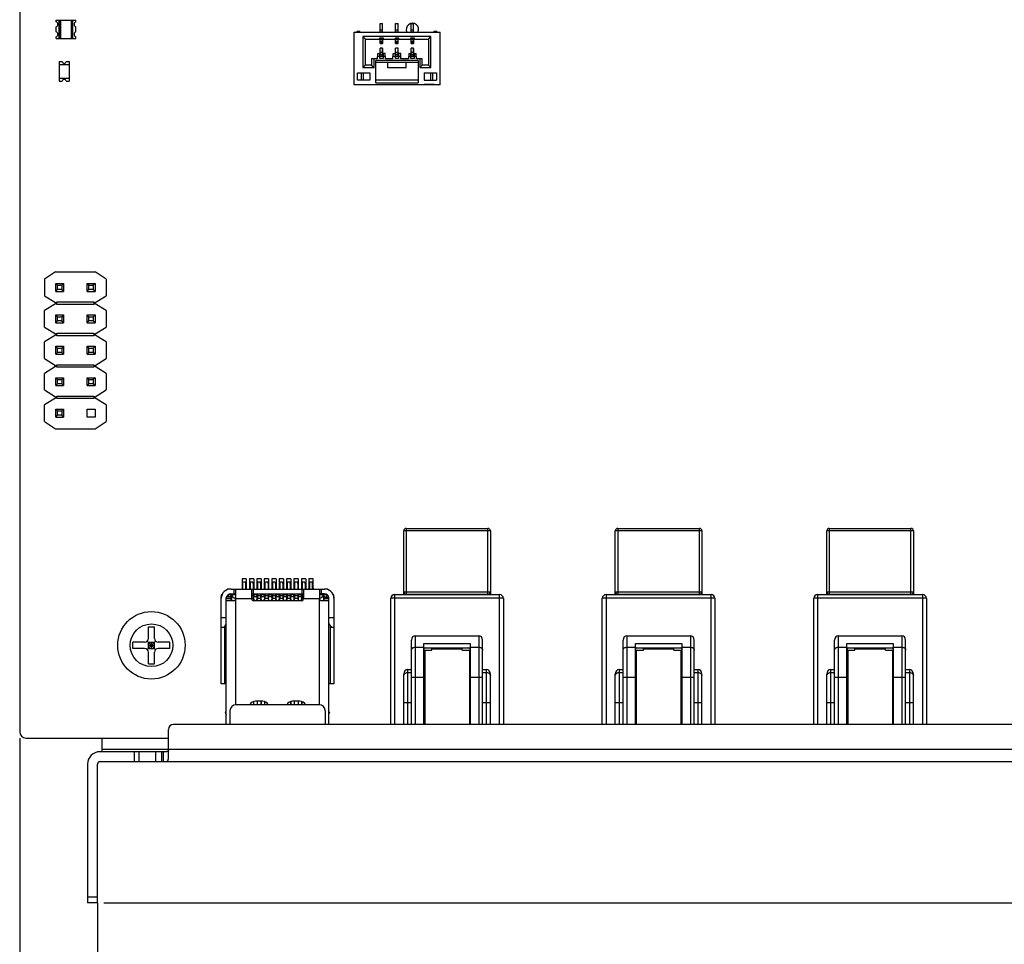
# Model space of a CAD drawing. Header units: millimetres. Extents: x 3541 to 4100, y 1159 to 1591.
# Tile 3 of 9: x 3744 to 3824, y 1305 to 1380. Entities that reach past the tile are written whole.
import ezdxf
from ezdxf.enums import TextEntityAlignment as Align

# ---------------------------------------------------------------- set-up
doc = ezdxf.new("R2010")
doc.units = ezdxf.units.MM
doc.header["$LTSCALE"] = 0.3
doc.layers.add('00_COMPONENTS', color=7, linetype='Continuous')
doc.layers.add('51__DRAFT_DIMS', color=7, linetype='Continuous')
doc.styles.get("Standard").update_dxf_attribs({"font": 'simsun.ttc'})
doc.dimstyles.new('DIMSTYLE_1', dxfattribs={"dimtxt": 3, "dimasz": 3, "dimexe": 2.5, "dimexo": 0.5, "dimgap": 0.75, "dimtad": 1, "dimdsep": 46, "dimtxsty": 'Standard', "dimblk": '_FILLED', "dimblk1": '_FILLED', "dimblk2": '_FILLED', "dimcen": 0.09, "dimclrt": 3, "dimazin": 2, "dimtp": 0.5, "dimtm": 0.5, "dimtfac": 1, "dimtofl": 0, "dimtmove": 0, "dimatfit": 3, "dimldrblk": '_FILLED', "dimfxl": 1, "dimtolj": 1, "dimarcsym": 0})
doc.dimstyles.new('DIMSTYLE_3', dxfattribs={"dimtxt": 3, "dimasz": 3, "dimexe": 2.5, "dimexo": 0.5, "dimgap": 0.75, "dimtad": 1, "dimdsep": 46, "dimtxsty": 'Standard', "dimblk": '_FILLED', "dimblk1": '_FILLED', "dimblk2": '_FILLED', "dimcen": 0.09, "dimclrt": 3, "dimazin": 2, "dimtp": 0.3, "dimtm": 0.3, "dimtfac": 1, "dimtofl": 0, "dimtmove": 0, "dimatfit": 3, "dimldrblk": '_FILLED', "dimfxl": 1, "dimtolj": 1, "dimarcsym": 0})

# ---------------------------------------------------------------- blocks, each defined once
blk = doc.blocks.new('_FILLED')
at = {"color": 0, "linetype": 'ByBlock'}
blk.add_solid([(0, 0), (-1, 0.167), (-1, -0.167)], dxfattribs=at)
blk = doc.blocks.new('*D3')
at = {"layer": '51__DRAFT_DIMS', "color": 4}
for p, q in [((301.156, 330.732), (373, 330.732)), ((370.5, 330.732), (370.5, 240.242)), ((370.5, 149.752), (370.5, 240.242)), ((209.546, 149.752), (373, 149.752))]:
    blk.add_line(p, q, dxfattribs=at)
at = {"layer": '51__DRAFT_DIMS', "color": 4, "xscale": 3, "yscale": 3, "zscale": 3}
for p, rotation in [((370.5, 330.732), 90), ((370.5, 149.752), 270)]:
    blk.add_blockref('_FILLED', p, dxfattribs=dict(at, rotation=rotation))
at = {"layer": '51__DRAFT_DIMS', "color": 3}
blk.add_text('180.98', height=3, rotation=90, dxfattribs=at).set_placement((369.75, 240.242), align=Align.CENTER)
blk = doc.blocks.new('*D7')
at = {"layer": '51__DRAFT_DIMS', "color": 4}
for p, q in [((313.906, 208.077), (313.906, 132.164)), ((209.046, 149.752), (209.046, 132.164)), ((209.046, 134.664), (261.476, 134.664)), ((313.906, 134.664), (261.476, 134.664))]:
    blk.add_line(p, q, dxfattribs=at)
at = {"layer": '51__DRAFT_DIMS', "color": 4, "xscale": 3, "yscale": 3, "zscale": 3, "rotation": 180}
blk.add_blockref('_FILLED', (209.046, 134.664), dxfattribs=at)
at = {"layer": '51__DRAFT_DIMS', "color": 4, "xscale": 3, "yscale": 3, "zscale": 3}
blk.add_blockref('_FILLED', (313.906, 134.664), dxfattribs=at)
at = {"layer": '51__DRAFT_DIMS', "color": 3}
blk.add_text('104.86', height=3, dxfattribs=at).set_placement((261.476, 135.414), align=Align.CENTER)
blk = doc.blocks.new('*D8')
at = {"layer": '51__DRAFT_DIMS', "color": 4}
for p, q in [((202.756, 163.082), (202.756, 107.757)), ((329.061, 161.039), (329.061, 107.757)), ((202.756, 110.257), (265.908, 110.257)), ((329.061, 110.257), (265.908, 110.257))]:
    blk.add_line(p, q, dxfattribs=at)
at = {"layer": '51__DRAFT_DIMS', "color": 4, "xscale": 3, "yscale": 3, "zscale": 3, "rotation": 180}
blk.add_blockref('_FILLED', (202.756, 110.257), dxfattribs=at)
at = {"layer": '51__DRAFT_DIMS', "color": 4, "xscale": 3, "yscale": 3, "zscale": 3}
blk.add_blockref('_FILLED', (329.061, 110.257), dxfattribs=at)
at = {"layer": '51__DRAFT_DIMS', "color": 3}
blk.add_text('126.31', height=3, dxfattribs=at).set_placement((265.908, 111.007), align=Align.CENTER)
blk = doc.blocks.new('*D9')
at = {"layer": '51__DRAFT_DIMS', "color": 4}
for p, q in [((313.906, 208.077), (313.906, 120.001)), ((202.756, 163.082), (202.756, 120.001)), ((202.756, 122.501), (258.331, 122.501)), ((313.906, 122.501), (258.331, 122.501))]:
    blk.add_line(p, q, dxfattribs=at)
at = {"layer": '51__DRAFT_DIMS', "color": 4, "xscale": 3, "yscale": 3, "zscale": 3, "rotation": 180}
blk.add_blockref('_FILLED', (202.756, 122.501), dxfattribs=at)
at = {"layer": '51__DRAFT_DIMS', "color": 4, "xscale": 3, "yscale": 3, "zscale": 3}
blk.add_blockref('_FILLED', (313.906, 122.501), dxfattribs=at)
at = {"layer": '51__DRAFT_DIMS', "color": 3}
blk.add_text('111.15', height=3, dxfattribs=at).set_placement((258.331, 123.251), align=Align.CENTER)
blk = doc.blocks.new('de-20-049704')
at = {"layer": '00_COMPONENTS', "color": 7}
for p, q in [((202.756, 330.232), (202.756, 163.582)), ((231.896, 220.132), (231.896, 220.832)), ((231.896, 220.832), (232.096, 220.832)), ((232.096, 220.132), (232.096, 220.832)), ((233.146, 220.132), (233.146, 220.832)), ((233.146, 220.832), (233.346, 220.832)), ((233.346, 220.132), (233.346, 220.832)), ((234.396, 220.132), (234.396, 220.832)), ((234.396, 220.832), (234.596, 220.832)), ((234.596, 220.132), (234.596, 220.832)), ((229.756, 220.132), (229.756, 215.882)), ((229.756, 220.132), (236.756, 220.132)), ((230.046, 220.132), (230.046, 220.232)), ((230.046, 220.232), (230.246, 220.232)), ((230.246, 220.132), (230.246, 220.232)), ((230.506, 219.782), (230.706, 219.582)), ((230.506, 219.782), (230.506, 217.282)), ((236.006, 219.782), (230.506, 219.782)), ((235.806, 219.582), (236.006, 219.782)), ((236.006, 217.282), (236.006, 219.782)), ((236.266, 220.132), (236.266, 220.232)), ((236.266, 220.232), (236.466, 220.232)), ((236.466, 220.132), (236.466, 220.232)), ((236.756, 215.882), (236.756, 220.132)), ((230.706, 217.482), (230.706, 219.582)), ((230.706, 219.582), (231.876, 219.582)), ((231.876, 219.582), (231.876, 219.682)), ((231.876, 219.682), (232.136, 219.682)), ((231.896, 219.232), (231.896, 219.662)), ((231.896, 219.662), (232.116, 219.662)), ((232.096, 219.612), (231.896, 219.612)), ((232.096, 219.262), (231.896, 219.262)), ((232.116, 219.232), (231.896, 219.232)), ((232.096, 219.237), (232.096, 219.662)), ((232.116, 219.232), (232.116, 219.662)), ((232.136, 219.682), (232.136, 219.582)), ((232.136, 219.582), (233.126, 219.582)), ((233.126, 219.582), (233.126, 219.682)), ((233.126, 219.682), (233.386, 219.682)), ((233.146, 219.232), (233.146, 219.662)), ((233.146, 219.662), (233.366, 219.662)), ((233.346, 219.612), (233.146, 219.612)), ((233.346, 219.262), (233.146, 219.262)), ((233.366, 219.232), (233.146, 219.232)), ((233.346, 219.237), (233.346, 219.662)), ((233.366, 219.232), (233.366, 219.662)), ((233.386, 219.682), (233.386, 219.582)), ((233.386, 219.582), (234.376, 219.582)), ((234.376, 219.582), (234.376, 219.682)), ((234.376, 219.682), (234.636, 219.682)), ((234.396, 219.232), (234.396, 219.662)), ((234.396, 219.662), (234.616, 219.662)), ((234.596, 219.612), (234.396, 219.612)), ((234.596, 219.262), (234.396, 219.262)), ((234.616, 219.232), (234.396, 219.232)), ((234.596, 219.237), (234.596, 219.662)), ((234.616, 219.232), (234.616, 219.662)), ((234.636, 219.682), (234.636, 219.582)), ((234.636, 219.582), (235.806, 219.582)), ((235.806, 219.582), (235.806, 217.482)), ((231.681, 217.982), (231.706, 218.412)), ((231.694, 218.212), (232.318, 218.212)), ((231.706, 218.412), (231.876, 218.412)), ((231.876, 218.012), (231.876, 218.412)), ((231.896, 218.525), (231.896, 218.862)), ((232.096, 218.862), (231.896, 218.862)), ((231.896, 218.342), (231.896, 218.525)), ((231.896, 218.212), (231.896, 218.342)), ((232.096, 218.342), (231.896, 218.342)), ((232.096, 218.525), (232.096, 218.862)), ((232.096, 218.812), (232.116, 218.812)), ((232.096, 218.525), (232.096, 218.342)), ((232.096, 218.212), (232.096, 218.342)), ((232.116, 218.212), (232.116, 218.812)), ((232.136, 218.412), (232.136, 218.012)), ((232.306, 218.412), (232.136, 218.412)), ((232.331, 217.982), (232.306, 218.412)), ((232.931, 217.982), (232.956, 218.412)), ((232.944, 218.212), (233.568, 218.212)), ((232.956, 218.412), (233.126, 218.412)), ((233.126, 218.012), (233.126, 218.412)), ((233.146, 218.525), (233.146, 218.862)), ((233.346, 218.862), (233.146, 218.862)), ((233.146, 218.342), (233.146, 218.525)), ((233.146, 218.212), (233.146, 218.342)), ((233.346, 218.342), (233.146, 218.342)), ((233.346, 218.525), (233.346, 218.862)), ((233.346, 218.812), (233.366, 218.812)), ((233.346, 218.525), (233.346, 218.342)), ((233.346, 218.212), (233.346, 218.342)), ((233.366, 218.212), (233.366, 218.812)), ((233.386, 218.412), (233.386, 218.012)), ((233.556, 218.412), (233.386, 218.412)), ((233.581, 217.982), (233.556, 218.412)), ((234.206, 218.412), (234.181, 217.982)), ((234.194, 218.212), (234.818, 218.212)), ((234.206, 218.412), (234.376, 218.412)), ((234.376, 218.012), (234.376, 218.412)), ((234.396, 218.525), (234.396, 218.862)), ((234.596, 218.862), (234.396, 218.862)), ((234.396, 218.342), (234.396, 218.525)), ((234.396, 218.212), (234.396, 218.342)), ((234.596, 218.342), (234.396, 218.342)), ((234.596, 218.525), (234.596, 218.862)), ((234.596, 218.812), (234.616, 218.812)), ((234.596, 218.525), (234.596, 218.342)), ((234.596, 218.212), (234.596, 218.342)), ((234.616, 218.212), (234.616, 218.812)), ((234.636, 218.412), (234.636, 218.012)), ((234.636, 218.412), (234.806, 218.412)), ((234.831, 217.982), (234.806, 218.412)), ((230.706, 217.482), (230.506, 217.282)), ((231.206, 217.482), (230.706, 217.482)), ((231.206, 217.982), (231.206, 217.482)), ((231.681, 217.982), (231.206, 217.982)), ((231.206, 217.482), (231.406, 217.282)), ((231.406, 217.282), (231.406, 217.982)), ((231.556, 216.062), (231.556, 217.862)), ((234.956, 217.862), (231.556, 217.862)), ((231.556, 217.712), (234.956, 217.712)), ((232.136, 218.012), (231.876, 218.012)), ((232.931, 217.982), (232.331, 217.982)), ((232.506, 217.262), (232.506, 217.712)), ((233.386, 218.012), (233.126, 218.012)), ((234.181, 217.982), (233.581, 217.982)), ((234.006, 217.262), (234.006, 217.712)), ((234.636, 218.012), (234.376, 218.012)), ((235.306, 217.982), (234.831, 217.982)), ((234.956, 217.862), (234.956, 216.062)), ((235.106, 217.982), (235.106, 217.282)), ((235.106, 217.282), (235.306, 217.482)), ((235.306, 217.482), (235.306, 217.982)), ((235.806, 217.482), (235.306, 217.482)), ((236.006, 217.282), (235.806, 217.482)), ((230.056, 216.262), (230.056, 216.862)), ((230.056, 216.862), (231.056, 216.862)), ((230.356, 216.862), (230.356, 216.262)), ((230.506, 217.282), (231.406, 217.282)), ((230.556, 216.262), (230.556, 216.862)), ((231.056, 216.862), (231.056, 216.262)), ((234.006, 217.262), (232.506, 217.262)), ((235.106, 217.282), (236.006, 217.282)), ((235.456, 216.862), (235.456, 216.262)), ((235.456, 216.862), (236.456, 216.862)), ((235.956, 216.862), (235.956, 216.262)), ((236.156, 216.262), (236.156, 216.862)), ((236.456, 216.862), (236.456, 216.262)), ((236.756, 215.882), (229.756, 215.882)), ((231.056, 216.262), (230.056, 216.262)), ((234.956, 216.262), (231.556, 216.262)), ((231.556, 216.062), (234.956, 216.062)), ((235.456, 216.262), (236.456, 216.262)), ((235.456, 215.882), (235.456, 215.912)), ((236.256, 215.912), (235.456, 215.912)), ((235.856, 215.882), (235.856, 215.912)), ((236.256, 215.912), (236.256, 215.882)), ((205.656, 200.782), (204.756, 200.182)), ((205.656, 200.782), (208.856, 200.782)), ((209.756, 200.182), (208.856, 200.782)), ((204.756, 200.182), (204.756, 198.842)), ((205.816, 199.682), (205.666, 199.832)), ((205.666, 199.192), (205.666, 199.832)), ((205.666, 199.832), (206.306, 199.832)), ((206.306, 199.832), (206.156, 199.682)), ((206.306, 199.832), (206.306, 199.192)), ((208.356, 199.682), (208.206, 199.832)), ((208.206, 199.192), (208.206, 199.832)), ((208.206, 199.832), (208.846, 199.832)), ((208.846, 199.832), (208.696, 199.682)), ((208.846, 199.832), (208.846, 199.192)), ((209.756, 200.182), (209.756, 198.842)), ((205.666, 199.192), (205.816, 199.342)), ((205.666, 199.192), (206.306, 199.192)), ((205.816, 199.342), (205.816, 199.682)), ((205.816, 199.682), (206.156, 199.682)), ((206.156, 199.342), (205.816, 199.342)), ((206.156, 199.682), (206.156, 199.342)), ((206.306, 199.192), (206.156, 199.342)), ((208.206, 199.192), (208.356, 199.342)), ((208.206, 199.192), (208.846, 199.192)), ((208.356, 199.342), (208.356, 199.682)), ((208.356, 199.682), (208.696, 199.682)), ((208.696, 199.342), (208.356, 199.342)), ((208.696, 199.682), (208.696, 199.342)), ((208.846, 199.192), (208.696, 199.342)), ((204.756, 198.842), (205.656, 198.292)), ((205.656, 198.292), (205.656, 198.192)), ((205.756, 198.142), (205.756, 198.342)), ((205.756, 198.342), (208.756, 198.342)), ((208.756, 198.342), (208.756, 198.142)), ((208.856, 198.292), (209.756, 198.842)), ((208.856, 198.192), (208.856, 198.292)), ((205.656, 198.192), (204.756, 197.642)), ((204.756, 196.302), (204.756, 197.642)), ((208.756, 198.142), (205.756, 198.142)), ((209.756, 197.642), (208.856, 198.192)), ((209.756, 197.642), (209.756, 196.302)), ((205.816, 197.142), (205.666, 197.292)), ((205.666, 196.652), (205.666, 197.292)), ((205.666, 197.292), (206.306, 197.292)), ((205.666, 196.652), (205.816, 196.802)), ((205.666, 196.652), (206.306, 196.652)), ((205.816, 196.802), (205.816, 197.142)), ((205.816, 197.142), (206.156, 197.142)), ((206.156, 196.802), (205.816, 196.802)), ((206.306, 197.292), (206.156, 197.142)), ((206.156, 197.142), (206.156, 196.802)), ((206.306, 196.652), (206.156, 196.802)), ((206.306, 197.292), (206.306, 196.652)), ((208.356, 197.142), (208.206, 197.292)), ((208.206, 196.652), (208.206, 197.292)), ((208.206, 197.292), (208.846, 197.292)), ((208.206, 196.652), (208.356, 196.802)), ((208.206, 196.652), (208.846, 196.652)), ((208.356, 196.802), (208.356, 197.142)), ((208.356, 197.142), (208.696, 197.142)), ((208.696, 196.802), (208.356, 196.802)), ((208.846, 197.292), (208.696, 197.142)), ((208.696, 197.142), (208.696, 196.802)), ((208.846, 196.652), (208.696, 196.802)), ((208.846, 197.292), (208.846, 196.652)), ((204.756, 196.302), (205.656, 195.752)), ((208.856, 195.752), (209.756, 196.302)), ((205.656, 195.652), (204.756, 195.102)), ((204.756, 193.762), (204.756, 195.102)), ((205.656, 195.752), (205.656, 195.652)), ((205.756, 195.602), (205.756, 195.802)), ((205.756, 195.802), (208.756, 195.802)), ((208.756, 195.602), (205.756, 195.602)), ((208.756, 195.802), (208.756, 195.602)), ((208.856, 195.652), (208.856, 195.752)), ((209.756, 195.102), (208.856, 195.652)), ((209.756, 195.102), (209.756, 193.762)), ((205.816, 194.602), (205.666, 194.752)), ((205.666, 194.112), (205.666, 194.752)), ((205.666, 194.752), (206.306, 194.752)), ((205.666, 194.112), (205.816, 194.262)), ((205.816, 194.262), (205.816, 194.602)), ((205.816, 194.602), (206.156, 194.602)), ((206.156, 194.262), (205.816, 194.262)), ((206.306, 194.752), (206.156, 194.602)), ((206.156, 194.602), (206.156, 194.262)), ((206.306, 194.112), (206.156, 194.262)), ((206.306, 194.752), (206.306, 194.112)), ((208.356, 194.602), (208.206, 194.752)), ((208.206, 194.112), (208.206, 194.752)), ((208.206, 194.752), (208.846, 194.752)), ((208.206, 194.112), (208.356, 194.262)), ((208.356, 194.262), (208.356, 194.602)), ((208.356, 194.602), (208.696, 194.602)), ((208.696, 194.262), (208.356, 194.262)), ((208.846, 194.752), (208.696, 194.602)), ((208.696, 194.602), (208.696, 194.262)), ((208.846, 194.112), (208.696, 194.262)), ((208.846, 194.752), (208.846, 194.112)), ((204.756, 193.762), (205.656, 193.212)), ((205.666, 194.112), (206.306, 194.112)), ((208.206, 194.112), (208.846, 194.112)), ((208.856, 193.212), (209.756, 193.762)), ((205.656, 193.112), (204.756, 192.562)), ((205.656, 193.212), (205.656, 193.112)), ((205.756, 193.062), (205.756, 193.262)), ((205.756, 193.262), (208.756, 193.262)), ((208.756, 193.062), (205.756, 193.062)), ((208.756, 193.262), (208.756, 193.062)), ((208.856, 193.112), (208.856, 193.212)), ((209.756, 192.562), (208.856, 193.112)), ((204.756, 191.222), (204.756, 192.562)), ((205.816, 192.062), (205.666, 192.212)), ((205.666, 191.572), (205.666, 192.212)), ((205.666, 192.212), (206.306, 192.212)), ((205.816, 191.722), (205.816, 192.062)), ((205.816, 192.062), (206.156, 192.062)), ((206.306, 192.212), (206.156, 192.062)), ((206.156, 192.062), (206.156, 191.722)), ((206.306, 192.212), (206.306, 191.572)), ((208.356, 192.062), (208.206, 192.212)), ((208.206, 191.572), (208.206, 192.212)), ((208.206, 192.212), (208.846, 192.212)), ((208.356, 191.722), (208.356, 192.062)), ((208.356, 192.062), (208.696, 192.062)), ((208.846, 192.212), (208.696, 192.062)), ((208.696, 192.062), (208.696, 191.722)), ((208.846, 192.212), (208.846, 191.572)), ((209.756, 192.562), (209.756, 191.222)), ((204.756, 191.222), (205.656, 190.672)), ((205.666, 191.572), (205.816, 191.722)), ((205.666, 191.572), (206.306, 191.572)), ((206.156, 191.722), (205.816, 191.722)), ((206.306, 191.572), (206.156, 191.722)), ((208.206, 191.572), (208.356, 191.722)), ((208.206, 191.572), (208.846, 191.572)), ((208.696, 191.722), (208.356, 191.722)), ((208.846, 191.572), (208.696, 191.722)), ((208.856, 190.672), (209.756, 191.222)), ((205.656, 190.572), (204.756, 190.022)), ((205.656, 190.672), (205.656, 190.572)), ((205.756, 190.522), (205.756, 190.722)), ((205.756, 190.722), (208.756, 190.722)), ((208.756, 190.522), (205.756, 190.522)), ((208.756, 190.722), (208.756, 190.522)), ((208.856, 190.572), (208.856, 190.672)), ((209.756, 190.022), (208.856, 190.572)), ((204.756, 188.682), (204.756, 190.022)), ((205.816, 189.522), (205.666, 189.672)), ((205.666, 189.032), (205.666, 189.672)), ((205.666, 189.672), (206.306, 189.672)), ((205.816, 189.182), (205.816, 189.522)), ((205.816, 189.522), (206.156, 189.522)), ((206.306, 189.672), (206.156, 189.522)), ((206.156, 189.522), (206.156, 189.182)), ((206.306, 189.672), (206.306, 189.032)), ((208.206, 189.032), (208.206, 189.672)), ((208.206, 189.672), (208.846, 189.672)), ((208.846, 189.672), (208.846, 189.032)), ((209.756, 190.022), (209.756, 188.682)), ((204.756, 188.682), (205.656, 188.082)), ((205.666, 189.032), (205.816, 189.182)), ((205.666, 189.032), (206.306, 189.032)), ((206.156, 189.182), (205.816, 189.182)), ((206.306, 189.032), (206.156, 189.182)), ((208.846, 189.032), (208.206, 189.032)), ((208.856, 188.082), (209.756, 188.682)), ((205.656, 188.082), (208.856, 188.082)), ((234.006, 180.032), (240.606, 180.032)), ((251.106, 180.032), (257.706, 180.032)), ((268.206, 180.032), (274.806, 180.032)), ((233.806, 174.682), (233.806, 179.832)), ((240.806, 179.832), (240.806, 174.682)), ((250.906, 174.682), (250.906, 179.832)), ((257.906, 179.832), (257.906, 174.682)), ((268.006, 174.682), (268.006, 179.832)), ((275.006, 179.832), (275.006, 174.682)), ((221.078, 175.952), (220.728, 175.952)), ((220.728, 175.952), (220.728, 175.132)), ((221.078, 175.952), (221.078, 175.132)), ((221.678, 175.952), (221.328, 175.952)), ((221.328, 175.952), (221.328, 175.132)), ((221.678, 175.952), (221.678, 175.132)), ((222.278, 175.952), (221.928, 175.952)), ((221.928, 175.952), (221.928, 175.132)), ((222.278, 175.952), (222.278, 175.132)), ((222.878, 175.952), (222.528, 175.952)), ((222.528, 175.952), (222.528, 175.132)), ((222.878, 175.952), (222.878, 175.132)), ((223.478, 175.952), (223.128, 175.952)), ((223.128, 175.952), (223.128, 175.132)), ((223.478, 175.952), (223.478, 175.132)), ((224.078, 175.952), (223.728, 175.952)), ((223.728, 175.952), (223.728, 175.132)), ((224.078, 175.952), (224.078, 175.132)), ((224.678, 175.952), (224.328, 175.952)), ((224.328, 175.952), (224.328, 175.132)), ((224.678, 175.952), (224.678, 175.132)), ((225.278, 175.952), (224.928, 175.952)), ((224.928, 175.952), (224.928, 175.132)), ((225.278, 175.952), (225.278, 175.132)), ((225.878, 175.952), (225.528, 175.952)), ((225.528, 175.952), (225.528, 175.132)), ((225.878, 175.952), (225.878, 175.132)), ((226.478, 175.952), (226.128, 175.952)), ((226.128, 175.952), (226.128, 175.132)), ((226.478, 175.132), (226.478, 175.952)), ((219.767, 175.132), (219.556, 175.132)), ((219.556, 175.089), (219.556, 175.132)), ((219.867, 175.132), (227.344, 175.132)), ((220.206, 175.132), (220.206, 174.332)), ((220.796, 175.682), (220.781, 175.589)), ((220.781, 175.589), (220.781, 175.132)), ((221.015, 175.682), (220.796, 175.682)), ((221.031, 175.589), (221.015, 175.682)), ((221.031, 175.132), (221.031, 175.589)), ((221.396, 175.682), (221.381, 175.589)), ((221.381, 175.589), (221.381, 175.132)), ((221.615, 175.682), (221.396, 175.682)), ((221.506, 175.132), (221.506, 174.336)), ((221.631, 175.589), (221.615, 175.682)), ((221.631, 175.589), (221.631, 175.132)), ((221.996, 175.682), (221.981, 175.589)), ((221.981, 175.589), (221.981, 175.132)), ((222.215, 175.682), (221.996, 175.682)), ((222.231, 175.589), (222.215, 175.682)), ((222.231, 175.589), (222.231, 175.132)), ((222.596, 175.682), (222.581, 175.589)), ((222.581, 175.589), (222.581, 175.132)), ((222.815, 175.682), (222.596, 175.682)), ((222.831, 175.589), (222.815, 175.682)), ((222.831, 175.589), (222.831, 175.132)), ((223.196, 175.682), (223.181, 175.589)), ((223.181, 175.589), (223.181, 175.132)), ((223.415, 175.682), (223.196, 175.682)), ((223.431, 175.589), (223.415, 175.682)), ((223.431, 175.589), (223.431, 175.132)), ((223.796, 175.682), (223.781, 175.589)), ((223.781, 175.589), (223.781, 175.132)), ((224.015, 175.682), (223.796, 175.682)), ((224.031, 175.589), (224.015, 175.682)), ((224.031, 175.589), (224.031, 175.132)), ((224.396, 175.682), (224.381, 175.589)), ((224.381, 175.589), (224.381, 175.132)), ((224.615, 175.682), (224.396, 175.682)), ((224.631, 175.589), (224.615, 175.682)), ((224.631, 175.589), (224.631, 175.132)), ((224.996, 175.682), (224.981, 175.589)), ((224.981, 175.589), (224.981, 175.132)), ((225.215, 175.682), (224.996, 175.682)), ((225.231, 175.589), (225.215, 175.682)), ((225.231, 175.589), (225.231, 175.132)), ((225.596, 175.682), (225.581, 175.589)), ((225.581, 175.589), (225.581, 175.132)), ((225.815, 175.682), (225.596, 175.682)), ((225.706, 175.132), (225.706, 174.336)), ((225.831, 175.589), (225.815, 175.682)), ((225.831, 175.589), (225.831, 175.132)), ((226.196, 175.682), (226.181, 175.589)), ((226.181, 175.589), (226.181, 175.132)), ((226.415, 175.682), (226.196, 175.682)), ((226.431, 175.589), (226.415, 175.682)), ((226.431, 175.132), (226.431, 175.589)), ((227.006, 175.132), (227.006, 174.332)), ((227.656, 175.132), (227.445, 175.132)), ((227.656, 175.132), (227.656, 175.089)), ((219.11, 174.662), (219.053, 174.662)), ((219.053, 174.662), (219.053, 174.512)), ((219.068, 174.512), (219.056, 174.512)), ((219.056, 167.472), (219.056, 174.512)), ((219.456, 164.182), (219.456, 174.45)), ((219.856, 174.512), (219.481, 174.512)), ((219.503, 174.557), (219.503, 174.512)), ((219.509, 174.512), (219.509, 174.567)), ((219.832, 174.662), (219.595, 174.662)), ((219.906, 174.662), (219.856, 174.662)), ((219.856, 174.512), (219.856, 174.662)), ((219.856, 174.182), (219.856, 174.512)), ((219.867, 174.732), (220.206, 174.732)), ((219.906, 174.182), (219.906, 174.662)), ((220.206, 174.662), (219.91, 174.662)), ((221.506, 174.732), (225.706, 174.732)), ((221.506, 174.512), (221.506, 174.333)), ((221.631, 174.732), (221.631, 174.302)), ((221.716, 174.662), (221.656, 174.542)), ((221.656, 174.542), (221.656, 174.29)), ((221.956, 174.512), (221.656, 174.512)), ((221.678, 174.732), (221.678, 174.586)), ((221.896, 174.662), (221.716, 174.662)), ((221.956, 174.542), (221.896, 174.662)), ((221.928, 174.732), (221.928, 174.597)), ((221.956, 174.29), (221.956, 174.542)), ((221.981, 174.732), (221.981, 174.302)), ((222.231, 174.732), (222.231, 174.302)), ((222.316, 174.662), (222.256, 174.542)), ((222.256, 174.542), (222.256, 174.29)), ((222.556, 174.512), (222.256, 174.512)), ((222.278, 174.732), (222.278, 174.586)), ((222.496, 174.662), (222.316, 174.662)), ((222.556, 174.542), (222.496, 174.662)), ((222.528, 174.732), (222.528, 174.597)), ((222.556, 174.542), (222.556, 174.29)), ((222.581, 174.732), (222.581, 174.302)), ((222.831, 174.732), (222.831, 174.302)), ((222.916, 174.662), (222.856, 174.542)), ((222.856, 174.542), (222.856, 174.29)), ((223.156, 174.512), (222.856, 174.512)), ((222.878, 174.732), (222.878, 174.586)), ((223.096, 174.662), (222.916, 174.662)), ((223.156, 174.542), (223.096, 174.662)), ((223.128, 174.732), (223.128, 174.597)), ((223.156, 174.29), (223.156, 174.542)), ((223.181, 174.732), (223.181, 174.302)), ((223.431, 174.732), (223.431, 174.302)), ((223.516, 174.662), (223.456, 174.542)), ((223.456, 174.542), (223.456, 174.29)), ((223.756, 174.512), (223.456, 174.512)), ((223.478, 174.732), (223.478, 174.586)), ((223.696, 174.662), (223.516, 174.662)), ((223.756, 174.542), (223.696, 174.662)), ((223.728, 174.732), (223.728, 174.597)), ((223.756, 174.29), (223.756, 174.542)), ((223.781, 174.732), (223.781, 174.302)), ((224.031, 174.732), (224.031, 174.302)), ((224.116, 174.662), (224.056, 174.542)), ((224.056, 174.542), (224.056, 174.29)), ((224.356, 174.512), (224.056, 174.512)), ((224.078, 174.732), (224.078, 174.586)), ((224.296, 174.662), (224.116, 174.662)), ((224.356, 174.542), (224.296, 174.662)), ((224.328, 174.732), (224.328, 174.597)), ((224.356, 174.29), (224.356, 174.542)), ((224.381, 174.732), (224.381, 174.302)), ((224.631, 174.732), (224.631, 174.302)), ((224.716, 174.662), (224.656, 174.542)), ((224.656, 174.542), (224.656, 174.29)), ((224.956, 174.512), (224.656, 174.512)), ((224.678, 174.732), (224.678, 174.586)), ((224.896, 174.662), (224.716, 174.662)), ((224.956, 174.542), (224.896, 174.662)), ((224.928, 174.732), (224.928, 174.597)), ((224.956, 174.29), (224.956, 174.542)), ((224.981, 174.732), (224.981, 174.302)), ((225.231, 174.732), (225.231, 174.302)), ((225.316, 174.662), (225.256, 174.542)), ((225.256, 174.542), (225.256, 174.29)), ((225.556, 174.512), (225.256, 174.512)), ((225.278, 174.732), (225.278, 174.586)), ((225.496, 174.662), (225.316, 174.662)), ((225.556, 174.542), (225.496, 174.662)), ((225.528, 174.732), (225.528, 174.597)), ((225.556, 174.29), (225.556, 174.542)), ((225.581, 174.732), (225.581, 174.302)), ((225.706, 174.333), (225.706, 174.512)), ((227.344, 174.732), (227.006, 174.732)), ((227.616, 174.662), (227.006, 174.662)), ((227.306, 174.662), (227.306, 174.182)), ((227.356, 174.662), (227.356, 174.512)), ((227.356, 174.512), (227.731, 174.512)), ((227.356, 174.512), (227.356, 174.182)), ((227.703, 174.567), (227.703, 174.512)), ((227.756, 164.182), (227.756, 174.45)), ((228.153, 174.662), (228.102, 174.662)), ((228.156, 174.512), (228.144, 174.512)), ((228.153, 174.512), (228.153, 174.662)), ((228.156, 174.512), (228.156, 167.472)), ((232.756, 164.182), (232.756, 174.382)), ((233.056, 174.682), (241.556, 174.682)), ((240.606, 174.692), (234.006, 174.692)), ((234.656, 174.682), (234.656, 174.692)), ((239.956, 174.682), (239.956, 174.692)), ((241.856, 174.382), (241.856, 164.182)), ((249.856, 164.182), (249.856, 174.382)), ((250.156, 174.682), (258.656, 174.682)), ((257.706, 174.692), (251.106, 174.692)), ((251.756, 174.682), (251.756, 174.692)), ((257.056, 174.682), (257.056, 174.692)), ((258.956, 174.382), (258.956, 164.182)), ((266.956, 164.182), (266.956, 174.382)), ((267.256, 174.682), (275.756, 174.682)), ((274.806, 174.692), (268.206, 174.692)), ((268.856, 174.682), (268.856, 174.692)), ((274.156, 174.682), (274.156, 174.692)), ((276.056, 174.382), (276.056, 164.182)), ((220.056, 174.182), (219.456, 174.182)), ((221.631, 174.302), (221.706, 174.267)), ((225.556, 174.185), (221.656, 174.185)), ((221.706, 174.267), (221.706, 174.185)), ((221.906, 174.267), (221.981, 174.302)), ((221.906, 174.185), (221.906, 174.267)), ((222.231, 174.302), (222.306, 174.267)), ((222.306, 174.267), (222.306, 174.185)), ((222.506, 174.267), (222.581, 174.302)), ((222.506, 174.185), (222.506, 174.267)), ((222.831, 174.302), (222.906, 174.267)), ((222.906, 174.267), (222.906, 174.185)), ((223.106, 174.267), (223.181, 174.302)), ((223.106, 174.185), (223.106, 174.267)), ((223.431, 174.302), (223.506, 174.267)), ((223.506, 174.267), (223.506, 174.185)), ((223.706, 174.267), (223.781, 174.302)), ((223.706, 174.185), (223.706, 174.267)), ((224.031, 174.302), (224.106, 174.267)), ((224.106, 174.267), (224.106, 174.185)), ((224.306, 174.267), (224.381, 174.302)), ((224.306, 174.185), (224.306, 174.267)), ((224.631, 174.302), (224.706, 174.267)), ((224.706, 174.267), (224.706, 174.185)), ((224.906, 174.267), (224.981, 174.302)), ((224.906, 174.185), (224.906, 174.267)), ((225.231, 174.302), (225.306, 174.267)), ((225.306, 174.267), (225.306, 174.185)), ((225.506, 174.267), (225.581, 174.302)), ((225.506, 174.185), (225.506, 174.267)), ((227.756, 174.182), (227.156, 174.182)), ((213.156, 172.082), (213.656, 172.082)), ((213.156, 171.132), (213.156, 172.082)), ((213.656, 171.132), (213.656, 172.082)), ((219.256, 172.027), (219.056, 172.027)), ((219.456, 172.327), (219.256, 172.027)), ((227.756, 172.327), (227.956, 172.027)), ((228.156, 172.027), (227.956, 172.027)), ((234.736, 171.361), (239.876, 171.361)), ((251.836, 171.361), (256.976, 171.361)), ((268.936, 171.361), (274.076, 171.361)), ((212.856, 170.832), (211.906, 170.832)), ((211.906, 170.332), (211.906, 170.832)), ((213.068, 170.92), (213.744, 170.244)), ((213.068, 170.244), (213.744, 170.92)), ((213.156, 170.832), (213.656, 170.832)), ((213.156, 170.332), (213.156, 170.832)), ((213.156, 170.582), (213.656, 170.582)), ((213.406, 170.332), (213.406, 170.832)), ((213.656, 170.332), (213.656, 170.832)), ((214.906, 170.832), (213.956, 170.832)), ((214.906, 170.332), (214.906, 170.832)), ((234.436, 164.182), (234.436, 170.995)), ((235.436, 170.731), (239.176, 170.731)), ((235.436, 164.182), (235.436, 170.731)), ((235.536, 170.382), (239.076, 170.382)), ((236.074, 170.182), (236.074, 170.382)), ((238.538, 170.182), (238.538, 170.382)), ((239.176, 170.731), (239.176, 164.182)), ((240.176, 164.182), (240.176, 170.995)), ((251.536, 164.182), (251.536, 170.995)), ((252.536, 170.731), (256.276, 170.731)), ((252.536, 164.182), (252.536, 170.731)), ((252.636, 170.382), (256.176, 170.382)), ((253.174, 170.182), (253.174, 170.382)), ((255.638, 170.182), (255.638, 170.382)), ((256.276, 170.731), (256.276, 164.182)), ((257.276, 164.182), (257.276, 170.995)), ((268.636, 164.182), (268.636, 170.995)), ((269.636, 170.731), (273.376, 170.731)), ((269.636, 164.182), (269.636, 170.731)), ((269.736, 170.382), (273.276, 170.382)), ((270.274, 170.182), (270.274, 170.382)), ((272.738, 170.182), (272.738, 170.382)), ((273.376, 170.731), (273.376, 164.182)), ((274.376, 164.182), (274.376, 170.995)), ((212.856, 170.332), (211.906, 170.332)), ((213.156, 170.332), (213.656, 170.332)), ((213.156, 169.082), (213.156, 170.032)), ((213.656, 169.082), (213.656, 170.032)), ((214.906, 170.332), (213.956, 170.332)), ((235.436, 170.182), (236.074, 170.182)), ((235.436, 169.882), (235.506, 169.882)), ((235.436, 169.682), (235.506, 169.682)), ((235.506, 170.182), (235.506, 164.182)), ((238.538, 170.262), (236.074, 170.262)), ((238.538, 170.182), (239.176, 170.182)), ((239.106, 170.182), (239.106, 164.182)), ((239.106, 169.882), (239.176, 169.882)), ((239.106, 169.682), (239.176, 169.682)), ((252.536, 170.182), (253.174, 170.182)), ((252.536, 169.882), (252.606, 169.882)), ((252.536, 169.682), (252.606, 169.682)), ((252.606, 170.182), (252.606, 164.182)), ((255.638, 170.262), (253.174, 170.262)), ((255.638, 170.182), (256.276, 170.182)), ((256.206, 170.182), (256.206, 164.182)), ((256.206, 169.882), (256.276, 169.882)), ((256.206, 169.682), (256.276, 169.682)), ((269.636, 170.182), (270.274, 170.182)), ((269.636, 169.882), (269.706, 169.882)), ((269.636, 169.682), (269.706, 169.682)), ((269.706, 170.182), (269.706, 164.182)), ((272.738, 170.262), (270.274, 170.262)), ((272.738, 170.182), (273.376, 170.182)), ((273.306, 170.182), (273.306, 164.182)), ((273.306, 169.882), (273.376, 169.882)), ((273.306, 169.682), (273.376, 169.682)), ((213.156, 169.082), (213.656, 169.082)), ((233.806, 164.182), (233.806, 168.253)), ((234.106, 168.619), (234.436, 168.619)), ((240.176, 168.619), (240.506, 168.619)), ((240.806, 164.182), (240.806, 168.253)), ((250.906, 164.182), (250.906, 168.253)), ((251.206, 168.619), (251.536, 168.619)), ((257.276, 168.619), (257.606, 168.619)), ((257.906, 164.182), (257.906, 168.253)), ((268.006, 164.182), (268.006, 168.253)), ((268.306, 168.619), (268.636, 168.619)), ((274.376, 168.619), (274.706, 168.619)), ((275.006, 164.182), (275.006, 168.253)), ((219.456, 167.472), (219.056, 167.472)), ((228.156, 167.472), (227.756, 167.472)), ((226.956, 165.782), (220.256, 165.782)), ((221.656, 166.041), (221.656, 165.782)), ((221.666, 166.022), (221.656, 166.022)), ((221.666, 166.044), (221.666, 165.782)), ((222.4, 166.066), (221.811, 166.066)), ((221.946, 166.066), (221.946, 165.782)), ((221.956, 166.022), (221.946, 166.022)), ((221.956, 166.066), (221.956, 165.782)), ((222.256, 166.066), (222.256, 165.782)), ((222.266, 166.022), (222.256, 166.022)), ((222.266, 166.066), (222.266, 165.782)), ((222.546, 166.044), (222.546, 165.782)), ((222.556, 166.022), (222.546, 166.022)), ((222.556, 166.041), (222.556, 165.782)), ((224.656, 166.041), (224.656, 165.782)), ((224.666, 166.022), (224.656, 166.022)), ((224.666, 166.044), (224.666, 165.782)), ((225.4, 166.066), (224.811, 166.066)), ((224.946, 166.066), (224.946, 165.782)), ((224.956, 166.022), (224.946, 166.022)), ((224.956, 166.066), (224.956, 165.782)), ((225.256, 166.066), (225.256, 165.782)), ((225.266, 166.022), (225.256, 166.022)), ((225.266, 166.066), (225.266, 165.782)), ((225.546, 166.044), (225.546, 165.782)), ((225.556, 166.022), (225.546, 166.022)), ((225.556, 166.041), (225.556, 165.782)), ((219.456, 165.205), (219.363, 165.166)), ((219.363, 165.166), (219.456, 164.946)), ((219.756, 165.282), (219.756, 164.182)), ((227.456, 165.282), (227.456, 164.182)), ((227.812, 165.17), (227.756, 165.194)), ((227.812, 165.17), (227.756, 165.036)), ((308.989, 164.182), (215.186, 164.182)), ((214.786, 161.544), (214.786, 163.782)), ((203.256, 163.082), (214.786, 163.082)), ((209.406, 163.082), (209.406, 161.982)), ((214.386, 161.982), (209.246, 161.982)), ((214.386, 161.182), (214.386, 161.982)), ((208.246, 160.982), (208.246, 149.752)), ((209.046, 149.752), (209.046, 160.982)), ((209.246, 161.182), (323.961, 161.182)), ((209.046, 149.752), (208.246, 149.752))]:
    blk.add_line(p, q, dxfattribs=at)
at = {"layer": '00_COMPONENTS', "color": 4}
for p, q in [((232.096, 220.314), (231.896, 220.314)), ((231.896, 220.173), (232.096, 220.173)), ((233.346, 220.314), (233.146, 220.314)), ((233.146, 220.173), (233.346, 220.173)), ((234.596, 220.314), (234.396, 220.314)), ((234.396, 220.173), (234.596, 220.173)), ((232.096, 219.654), (231.896, 219.654)), ((231.896, 219.569), (232.096, 219.569)), ((232.096, 219.402), (231.896, 219.402)), ((231.896, 219.312), (232.096, 219.312)), ((231.896, 219.255), (232.096, 219.255)), ((231.896, 219.238), (232.096, 219.238)), ((233.346, 219.654), (233.146, 219.654)), ((233.146, 219.569), (233.346, 219.569)), ((233.346, 219.402), (233.146, 219.402)), ((233.146, 219.312), (233.346, 219.312)), ((233.146, 219.255), (233.346, 219.255)), ((233.146, 219.238), (233.346, 219.238)), ((234.596, 219.654), (234.396, 219.654)), ((234.396, 219.569), (234.596, 219.569)), ((234.596, 219.402), (234.396, 219.402)), ((234.396, 219.312), (234.596, 219.312)), ((234.396, 219.255), (234.596, 219.255)), ((234.396, 219.238), (234.596, 219.238)), ((232.096, 218.845), (231.896, 218.845)), ((231.896, 218.525), (232.096, 218.525)), ((232.096, 218.342), (231.896, 218.342)), ((231.896, 218.222), (232.096, 218.222)), ((233.346, 218.845), (233.146, 218.845)), ((233.146, 218.525), (233.346, 218.525)), ((233.346, 218.342), (233.146, 218.342)), ((233.146, 218.222), (233.346, 218.222)), ((234.596, 218.845), (234.396, 218.845)), ((234.396, 218.525), (234.596, 218.525)), ((234.596, 218.342), (234.396, 218.342)), ((234.396, 218.222), (234.596, 218.222)), ((234.006, 180.032), (234.006, 174.682)), ((240.606, 174.682), (240.606, 180.032)), ((251.106, 180.032), (251.106, 174.682)), ((257.706, 174.682), (257.706, 180.032)), ((268.206, 180.032), (268.206, 174.682)), ((274.806, 174.682), (274.806, 180.032)), ((240.806, 179.832), (233.806, 179.832)), ((257.906, 179.832), (250.906, 179.832)), ((275.006, 179.832), (268.006, 179.832)), ((220.056, 175.132), (220.056, 174.732)), ((221.656, 174.732), (221.656, 175.132)), ((225.556, 175.132), (225.556, 174.732)), ((227.156, 174.732), (227.156, 175.132)), ((219.856, 174.362), (219.456, 174.362)), ((219.856, 174.332), (219.456, 174.332)), ((219.623, 174.662), (219.623, 174.512)), ((221.506, 174.332), (220.206, 174.332)), ((220.206, 174.327), (220.206, 165.779)), ((221.631, 174.591), (221.506, 174.591)), ((221.506, 174.397), (221.631, 174.397)), ((222.231, 174.591), (221.981, 174.591)), ((221.981, 174.397), (222.231, 174.397)), ((222.831, 174.591), (222.581, 174.591)), ((222.581, 174.397), (222.831, 174.397)), ((223.431, 174.591), (223.181, 174.591)), ((223.181, 174.397), (223.431, 174.397)), ((224.031, 174.591), (223.781, 174.591)), ((223.781, 174.397), (224.031, 174.397)), ((224.631, 174.591), (224.381, 174.591)), ((224.381, 174.397), (224.631, 174.397)), ((225.231, 174.591), (224.981, 174.591)), ((224.981, 174.397), (225.231, 174.397)), ((225.706, 174.591), (225.581, 174.591)), ((225.581, 174.397), (225.706, 174.397)), ((227.006, 174.332), (225.706, 174.332)), ((227.006, 165.779), (227.006, 174.327)), ((227.756, 174.362), (227.356, 174.362)), ((227.756, 174.332), (227.356, 174.332)), ((227.589, 174.512), (227.589, 174.662)), ((241.856, 174.382), (232.756, 174.382)), ((233.056, 174.682), (233.056, 164.182)), ((233.806, 174.892), (240.806, 174.892)), ((241.556, 164.182), (241.556, 174.682)), ((258.956, 174.382), (249.856, 174.382)), ((250.156, 174.682), (250.156, 164.182)), ((250.906, 174.892), (257.906, 174.892)), ((258.656, 164.182), (258.656, 174.682)), ((276.056, 174.382), (266.956, 174.382)), ((267.256, 174.682), (267.256, 164.182)), ((268.006, 174.892), (275.006, 174.892)), ((275.756, 164.182), (275.756, 174.682)), ((219.056, 172.827), (219.456, 172.827)), ((227.756, 172.827), (228.156, 172.827)), ((219.323, 172.127), (219.323, 167.472)), ((227.889, 167.472), (227.889, 172.127)), ((234.736, 171.361), (234.736, 164.182)), ((239.876, 171.361), (239.876, 164.182)), ((251.836, 171.361), (251.836, 164.182)), ((256.976, 171.361), (256.976, 164.182)), ((268.936, 171.361), (268.936, 164.182)), ((274.076, 171.361), (274.076, 164.182)), ((234.736, 170.436), (235.436, 170.436)), ((239.176, 170.436), (239.876, 170.436)), ((251.836, 170.436), (252.536, 170.436)), ((256.276, 170.436), (256.976, 170.436)), ((268.936, 170.436), (269.636, 170.436)), ((273.376, 170.436), (274.076, 170.436)), ((234.106, 168.619), (234.106, 164.182)), ((234.106, 168.377), (234.436, 168.377)), ((235.436, 167.979), (234.436, 167.979)), ((240.176, 167.979), (239.176, 167.979)), ((240.176, 168.377), (240.506, 168.377)), ((240.506, 164.182), (240.506, 168.619)), ((251.206, 168.619), (251.206, 164.182)), ((251.206, 168.377), (251.536, 168.377)), ((252.536, 167.979), (251.536, 167.979)), ((257.276, 167.979), (256.276, 167.979)), ((257.276, 168.377), (257.606, 168.377)), ((257.606, 164.182), (257.606, 168.619)), ((268.306, 168.619), (268.306, 164.182)), ((268.306, 168.377), (268.636, 168.377)), ((269.636, 167.979), (268.636, 167.979)), ((274.376, 167.979), (273.376, 167.979)), ((274.376, 168.377), (274.706, 168.377)), ((274.706, 164.182), (274.706, 168.619)), ((234.436, 165.919), (233.806, 165.919)), ((240.806, 165.919), (240.176, 165.919)), ((251.536, 165.919), (250.906, 165.919)), ((257.906, 165.919), (257.276, 165.919)), ((268.636, 165.919), (268.006, 165.919)), ((275.006, 165.919), (274.376, 165.919)), ((209.406, 162.182), (309.389, 162.182)), ((212.039, 161.182), (212.039, 161.982)), ((212.392, 161.982), (212.392, 161.182)), ((213.751, 161.182), (213.751, 161.982)), ((214.21, 161.982), (214.21, 161.182)), ((208.246, 150.252), (209.046, 150.252))]:
    blk.add_line(p, q, dxfattribs=at)
at = {"layer": '00_COMPONENTS', "color": 7}
blk.add_circle((213.406, 170.582), 2.725, dxfattribs=at)
at = {"layer": '00_COMPONENTS', "color": 4}
blk.add_circle((213.406, 170.582), 1.725, dxfattribs=at)
for centre, radius, start, end in [((234.506, 220.362), 0.5, 332.60654, 207.39346), ((226.303, 175.102), 0.221, 142.30335, 172.2042), ((226.303, 175.102), 0.221, 7.7958, 37.69665)]:
    blk.add_arc(centre, radius, start, end, dxfattribs=at)
at = {"layer": '00_COMPONENTS', "color": 7}
for centre, radius, start, end in [((234.006, 179.832), 0.2, 90, 180), ((240.606, 179.832), 0.2, 0, 90), ((251.106, 179.832), 0.2, 90, 180), ((257.706, 179.832), 0.2, 0, 90), ((268.206, 179.832), 0.2, 90, 180), ((274.806, 179.832), 0.2, 0, 90), ((219.807, 174.382), 0.752, 87.01494, 180), ((219.867, 175.532), 0.4, 267.01494, 270), ((227.344, 175.532), 0.4, 270, 272.98506), ((227.404, 174.382), 0.752, 0, 92.98506), ((219.807, 174.382), 0.352, 87.01494, 174.8529), ((219.867, 175.532), 0.8, 267.01494, 270), ((220.056, 174.332), 0.15, 270, 360), ((221.656, 174.335), 0.15, 181.18564, 270), ((225.556, 174.335), 0.15, 270, 358.81436), ((227.156, 174.332), 0.15, 180, 270), ((227.344, 175.532), 0.8, 270, 272.98506), ((227.404, 174.382), 0.352, 5.13921, 92.98506), ((233.056, 174.382), 0.3, 90, 180), ((234.006, 174.892), 0.2, 180, 270), ((240.606, 174.892), 0.2, 270, 360), ((241.556, 174.382), 0.3, 0, 90), ((250.156, 174.382), 0.3, 90, 180), ((251.106, 174.892), 0.2, 180, 270), ((257.706, 174.892), 0.2, 270, 360), ((258.656, 174.382), 0.3, 0, 90), ((267.256, 174.382), 0.3, 90, 180), ((268.206, 174.892), 0.2, 180, 270), ((274.806, 174.892), 0.2, 270, 360), ((275.756, 174.382), 0.3, 0, 90), ((212.856, 171.132), 0.3, 270, 360), ((213.956, 171.132), 0.3, 180, 270), ((235.536, 170.282), 0.1, 90, 180), ((239.076, 170.282), 0.1, 0, 90), ((252.636, 170.282), 0.1, 90, 180), ((256.176, 170.282), 0.1, 0, 90), ((269.736, 170.282), 0.1, 90, 180), ((273.276, 170.282), 0.1, 0, 90), ((212.856, 170.032), 0.3, 0, 90), ((213.956, 170.032), 0.3, 90, 180), ((220.256, 165.282), 0.5, 90, 180), ((221.811, 165.566), 0.5, 90, 154.4075), ((222.4, 165.566), 0.5, 25.59224, 90), ((224.811, 165.566), 0.5, 90, 154.4075), ((225.4, 165.566), 0.5, 25.59224, 90), ((226.956, 165.282), 0.5, 0, 90), ((215.186, 163.782), 0.4, 90, 180), ((203.256, 163.582), 0.5, 180, 270), ((209.246, 160.982), 1, 90, 180), ((209.246, 160.982), 0.2, 90, 180)]:
    blk.add_arc(centre, radius, start, end, dxfattribs=at)
for centre, major_axis, ratio, start_param, end_param in [((220.206, 174.712), (0.212, 0.212), 1, 8.806828, 10.210176), ((227.006, 174.712), (0.212, 0.212), 1, 3.926991, 5.330339), ((234.736, 170.995), (0, 0.366), 0.819152, 0, 1.570796), ((239.876, 170.995), (0, 0.366), 0.819152, -1.570796, 0), ((251.836, 170.995), (0, 0.366), 0.819152, 0, 1.570796), ((256.976, 170.995), (0, 0.366), 0.819152, -1.570796, 0), ((268.936, 170.995), (0, 0.366), 0.819152, 0, 1.570796), ((274.076, 170.995), (0, 0.366), 0.819152, -1.570796, 0), ((234.106, 168.253), (0, 0.366), 0.819152, 0, 1.570796), ((240.506, 168.253), (0, 0.366), 0.819152, -1.570796, 0), ((251.206, 168.253), (0, 0.366), 0.819152, 0, 1.570796), ((257.606, 168.253), (0, 0.366), 0.819152, -1.570796, 0), ((268.306, 168.253), (0, 0.366), 0.819152, 0, 1.570796), ((274.706, 168.253), (0, 0.366), 0.819152, -1.570796, 0)]:
    blk.add_ellipse(centre, major_axis=major_axis, ratio=ratio, start_param=start_param, end_param=end_param, dxfattribs=at)
at = {"layer": '00_COMPONENTS', "color": 4}
for points, knots in [([(234.436, 170.191), (234.436, 170.207), (234.44, 170.239), (234.457, 170.286), (234.485, 170.329), (234.537, 170.38), (234.621, 170.424), (234.697, 170.436), (234.736, 170.436)], [0, 0, 0, 0, 0.112779, 0.227594, 0.34608, 0.469195, 0.72833, 1, 1, 1, 1]), ([(239.876, 170.436), (239.915, 170.436), (239.991, 170.424), (240.075, 170.38), (240.126, 170.329), (240.154, 170.286), (240.172, 170.239), (240.176, 170.207), (240.176, 170.191)], [0, 0, 0, 0, 0.27167, 0.530805, 0.65392, 0.772406, 0.887221, 1, 1, 1, 1]), ([(251.536, 170.191), (251.536, 170.207), (251.54, 170.239), (251.557, 170.286), (251.585, 170.329), (251.637, 170.38), (251.721, 170.424), (251.797, 170.436), (251.836, 170.436)], [0, 0, 0, 0, 0.112779, 0.227594, 0.34608, 0.469195, 0.72833, 1, 1, 1, 1]), ([(256.976, 170.436), (257.015, 170.436), (257.091, 170.424), (257.175, 170.38), (257.226, 170.329), (257.254, 170.286), (257.272, 170.239), (257.276, 170.207), (257.276, 170.191)], [0, 0, 0, 0, 0.27167, 0.530805, 0.65392, 0.772406, 0.887221, 1, 1, 1, 1]), ([(268.636, 170.191), (268.636, 170.207), (268.64, 170.239), (268.657, 170.286), (268.685, 170.329), (268.737, 170.38), (268.821, 170.424), (268.897, 170.436), (268.936, 170.436)], [0, 0, 0, 0, 0.112779, 0.227594, 0.34608, 0.469195, 0.72833, 1, 1, 1, 1]), ([(274.076, 170.436), (274.115, 170.436), (274.191, 170.424), (274.275, 170.38), (274.326, 170.329), (274.354, 170.286), (274.372, 170.239), (274.376, 170.207), (274.376, 170.191)], [0, 0, 0, 0, 0.27167, 0.530805, 0.65392, 0.772406, 0.887221, 1, 1, 1, 1]), ([(233.806, 168.131), (233.806, 168.147), (233.81, 168.18), (233.827, 168.227), (233.855, 168.269), (233.907, 168.32), (233.991, 168.365), (234.067, 168.377), (234.106, 168.377)], [0, 0, 0, 0, 0.112779, 0.227594, 0.34608, 0.469195, 0.72833, 1, 1, 1, 1]), ([(240.506, 168.377), (240.545, 168.377), (240.621, 168.365), (240.705, 168.32), (240.756, 168.269), (240.784, 168.227), (240.802, 168.18), (240.806, 168.147), (240.806, 168.131)], [0, 0, 0, 0, 0.27167, 0.530805, 0.65392, 0.772406, 0.887221, 1, 1, 1, 1]), ([(250.906, 168.131), (250.906, 168.147), (250.91, 168.18), (250.927, 168.227), (250.955, 168.269), (251.007, 168.32), (251.091, 168.365), (251.167, 168.377), (251.206, 168.377)], [0, 0, 0, 0, 0.112779, 0.227594, 0.34608, 0.469195, 0.72833, 1, 1, 1, 1]), ([(257.606, 168.377), (257.645, 168.377), (257.721, 168.365), (257.805, 168.32), (257.856, 168.269), (257.884, 168.227), (257.902, 168.18), (257.906, 168.147), (257.906, 168.131)], [0, 0, 0, 0, 0.27167, 0.530805, 0.65392, 0.772406, 0.887221, 1, 1, 1, 1]), ([(268.006, 168.131), (268.006, 168.147), (268.01, 168.18), (268.027, 168.227), (268.055, 168.269), (268.107, 168.32), (268.191, 168.365), (268.267, 168.377), (268.306, 168.377)], [0, 0, 0, 0, 0.112779, 0.227594, 0.34608, 0.469195, 0.72833, 1, 1, 1, 1]), ([(274.706, 168.377), (274.745, 168.377), (274.821, 168.365), (274.905, 168.32), (274.956, 168.269), (274.984, 168.227), (275.002, 168.18), (275.006, 168.147), (275.006, 168.131)], [0, 0, 0, 0, 0.27167, 0.530805, 0.65392, 0.772406, 0.887221, 1, 1, 1, 1])]:
    blk.add_open_spline(points, degree=3, knots=knots, dxfattribs=at)
at = {"layer": '00_COMPONENTS', "color": 7}
for points, knots in [([(214.786, 162.054), (214.786, 162.051), (214.785, 162.043), (214.782, 162.033), (214.774, 162.025), (214.766, 162.018), (214.756, 162.012), (214.742, 162.004), (214.723, 161.998), (214.698, 161.992), (214.663, 161.987), (214.617, 161.984), (214.56, 161.982), (214.503, 161.982), (214.444, 161.982), (214.405, 161.982), (214.386, 161.982)], [0, 0, 0, 0, 0.025562, 0.050112, 0.07548, 0.101346, 0.127535, 0.154353, 0.210593, 0.270156, 0.331906, 0.459762, 0.592298, 0.727368, 0.863415, 1, 1, 1, 1]), ([(214.404, 161.182), (214.425, 161.182), (214.463, 161.182), (214.517, 161.183), (214.564, 161.185), (214.614, 161.193), (214.658, 161.207), (214.693, 161.23), (214.722, 161.259), (214.75, 161.305), (214.772, 161.374), (214.784, 161.455), (214.786, 161.513), (214.786, 161.544)], [0, 0, 0, 0, 0.096506, 0.181692, 0.255321, 0.318587, 0.423051, 0.469553, 0.515472, 0.612867, 0.724362, 0.85325, 1, 1, 1, 1])]:
    blk.add_open_spline(points, degree=3, knots=knots, dxfattribs=at)
at = {"layer": '51__DRAFT_DIMS', "color": 4}
for base, p1, p2, angle, dimstyle, picture, middle in [((370.5, 149.752), (300.656, 330.732), (209.046, 149.752), 270, 'DIMSTYLE_1', '*D3', (370.5, 240.327)), ((202.756, 122.501), (313.906, 208.577), (202.756, 163.582), 180, 'DIMSTYLE_3', '*D9', (258.404, 122.501))]:
    dim = blk.add_linear_dim(base=base, p1=p1, p2=p2, angle=angle, dimstyle=dimstyle, dxfattribs=at)
    dim.commit()
    dim.dimension.update_dxf_attribs({"geometry": picture, "text_midpoint": middle, "dimtype": 128})
for base, p1, p2, dimstyle, picture, middle in [((313.906, 134.664), (209.046, 150.252), (313.906, 208.577), 'DIMSTYLE_3', '*D7', (261.578, 134.664)), ((329.0609, 110.2575), (202.75589, 163.5816), (329.0609, 161.53857), 'DIMSTYLE_1', '*D8', (265.89375, 110.2575))]:
    dim = blk.add_linear_dim(base=base, p1=p1, p2=p2, dimstyle=dimstyle, dxfattribs=at)
    dim.commit()
    dim.dimension.update_dxf_attribs({"geometry": picture, "text_midpoint": middle, "dimtype": 128})

msp = doc.modelspace()

# ---------------------------------------------------------------- linework, layer by layer
at = {"layer": '00_COMPONENTS', "color": 7}
for p, q in [((3747.133, 1379.989), (3747.133, 1380.145)), ((3747.133, 1380.145), (3748.733, 1380.145)), ((3747.133, 1379.189), (3747.133, 1379.601)), ((3747.383, 1378.645), (3747.383, 1380.145)), ((3748.483, 1378.645), (3748.483, 1380.145)), ((3748.733, 1379.989), (3748.733, 1380.145)), ((3748.733, 1379.189), (3748.733, 1379.601)), ((3747.133, 1378.645), (3747.133, 1378.801)), ((3747.133, 1378.645), (3748.733, 1378.645)), ((3748.733, 1378.645), (3748.733, 1378.801)), ((3747.383, 1376.797), (3747.383, 1375.197)), ((3747.383, 1376.797), (3747.633, 1376.797)), ((3747.383, 1376.547), (3748.183, 1376.547)), ((3747.933, 1376.797), (3748.183, 1376.797)), ((3748.183, 1376.797), (3748.183, 1375.197)), ((3747.383, 1375.447), (3748.183, 1375.447)), ((3747.383, 1375.197), (3747.633, 1375.197)), ((3747.933, 1375.197), (3748.183, 1375.197))]:
    msp.add_line(p, q, dxfattribs=at)
at = {"layer": '00_COMPONENTS', "color": 4}
for p, q in [((3747.398, 1378.645), (3747.398, 1380.145)), ((3747.497, 1380.145), (3747.497, 1378.645)), ((3748.369, 1378.645), (3748.369, 1380.145)), ((3748.469, 1380.145), (3748.469, 1378.645))]:
    msp.add_line(p, q, dxfattribs=at)
at = {"layer": '00_COMPONENTS', "color": 7}
for centre, radius, start, end in [((3747.083, 1379.795), 0.2, 284.47751, 75.52249), ((3748.783, 1379.795), 0.2, 104.47751, 255.52249), ((3747.083, 1378.995), 0.2, 284.47751, 75.52249), ((3748.783, 1378.995), 0.2, 104.47751, 255.52249), ((3747.783, 1376.797), 0.15, 180, 0), ((3747.783, 1375.197), 0.15, 0, 180)]:
    msp.add_arc(centre, radius, start, end, dxfattribs=at)

# ---------------------------------------------------------------- block references
msp.add_blockref('de-20-049704', (3541.432, 1159.022))

doc.saveas('drawing.dxf')
